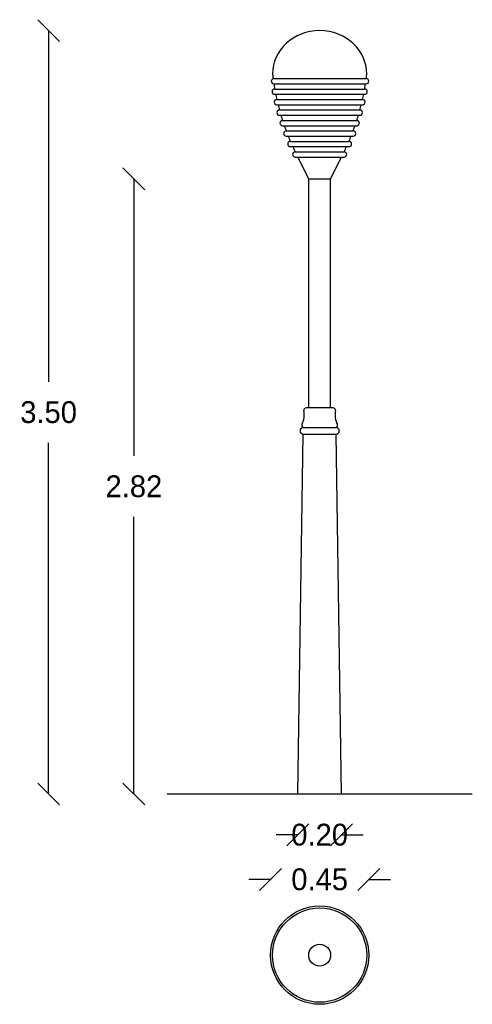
# Model space of a CAD drawing. Extents: x -3.92 to -1.84, y -7.26 to -2.75.
import ezdxf

# ---------------------------------------------------------------- set-up
doc = ezdxf.new("R2010")
doc.units = 0
doc.header["$LTSCALE"] = 0.5
doc.header["$MEASUREMENT"] = 0
doc.layers.get('0').update_dxf_attribs({"linetype": 'CONTINUOUS'})
doc.layers.get('DEFPOINTS').update_dxf_attribs({"linetype": 'CONTINUOUS'})
doc.dimstyles.get("Standard").update_dxf_attribs({"dimtxt": 0.18, "dimasz": 0.18, "dimexe": 0.18, "dimexo": 0.0625, "dimgap": 0.09, "dimtad": 0, "dimtih": 1, "dimtoh": 1, "dimdec": 4, "dimzin": 0, "dimdsep": 46, "dimtxsty": 'Standard', "dimcen": 0.09, "dimadec": 0, "dimazin": 0, "dimtfac": 1, "dimtdec": 4, "dimtofl": 0, "dimtmove": 0, "dimatfit": 3, "dimfxl": 0, "dimtolj": 1, "dimtzin": 0, "dimarcsym": 0})

# ---------------------------------------------------------------- blocks, each defined once
blk = doc.blocks.new('_OBLIQUE')
at = {"color": 0, "linetype": 'ByBlock'}
blk.add_line((-0.5, -0.5), (0.5, 0.5), dxfattribs=at)
blk = doc.blocks.new('*D1')
at = {"color": 0, "linetype": 'ByBlock'}
for p, q in [((-3.5228, -2.7987), (-3.5228, -4.4087)), ((-3.5228, -6.2987), (-3.5228, -4.6887))]:
    blk.add_line(p, q, dxfattribs=at)
at = {"layer": 'DEFPOINTS', "color": 0, "linetype": 'ByBlock'}
for p in [(-2.5404, -2.7987), (-3.5228, -6.2987), (-2.6404, -6.2987)]:
    blk.add_point(p, dxfattribs=at)
at = {"color": 0, "linetype": 'ByBlock', "xscale": 0.1, "yscale": 0.1, "zscale": 0.1}
for p, rotation in [((-3.5228, -2.7987), 90), ((-3.5228, -6.2987), 270)]:
    blk.add_blockref('_OBLIQUE', p, dxfattribs=dict(at, rotation=rotation))
at = {"color": 0, "linetype": 'ByBlock', "insert": (-3.5228, -4.5487), "char_height": 0.1, "attachment_point": 5}
blk.add_mtext('\\A1;3.50', dxfattribs=at)
blk = doc.blocks.new('*D4')
at = {"color": 0, "linetype": 'ByBlock'}
for p, q in [((-3.1315, -3.4787), (-3.1315, -4.7487)), ((-3.1315, -6.2987), (-3.1315, -5.0287))]:
    blk.add_line(p, q, dxfattribs=at)
at = {"layer": 'DEFPOINTS', "color": 0, "linetype": 'ByBlock'}
for p in [(-2.5904, -3.4787), (-3.1315, -6.2987), (-2.6404, -6.2987)]:
    blk.add_point(p, dxfattribs=at)
at = {"color": 0, "linetype": 'ByBlock', "xscale": 0.1, "yscale": 0.1, "zscale": 0.1}
for p, rotation in [((-3.1315, -3.4787), 90), ((-3.1315, -6.2987), 270)]:
    blk.add_blockref('_OBLIQUE', p, dxfattribs=dict(at, rotation=rotation))
at = {"color": 0, "linetype": 'ByBlock', "insert": (-3.1315, -4.8887), "char_height": 0.1, "attachment_point": 5}
blk.add_mtext('\\A1;2.82', dxfattribs=at)
blk = doc.blocks.new('*D3')
at = {"color": 0, "linetype": 'ByBlock'}
for p, q in [((-2.6404, -6.4861), (-2.7404, -6.4861)), ((-2.4404, -6.4861), (-2.3404, -6.4861))]:
    blk.add_line(p, q, dxfattribs=at)
at = {"layer": 'DEFPOINTS', "color": 0, "linetype": 'ByBlock'}
for p in [(-2.6404, -6.2987), (-2.4404, -6.2987), (-2.4404, -6.4861)]:
    blk.add_point(p, dxfattribs=at)
at = {"color": 0, "linetype": 'ByBlock', "xscale": 0.1, "yscale": 0.1, "zscale": 0.1}
blk.add_blockref('_OBLIQUE', (-2.6404, -6.4861), dxfattribs=at)
at = {"color": 0, "linetype": 'ByBlock', "xscale": 0.1, "yscale": 0.1, "zscale": 0.1, "rotation": 180}
blk.add_blockref('_OBLIQUE', (-2.4404, -6.4861), dxfattribs=at)
at = {"color": 0, "linetype": 'ByBlock', "insert": (-2.5404, -6.4861), "char_height": 0.1, "attachment_point": 5}
blk.add_mtext('\\A1;0.20', dxfattribs=at)
blk = doc.blocks.new('*D2')
at = {"color": 0, "linetype": 'ByBlock'}
for p, q in [((-2.7659, -6.4861), (-2.8659, -6.4861)), ((-2.3148, -6.4861), (-2.2148, -6.4861))]:
    blk.add_line(p, q, dxfattribs=at)
at = {"layer": 'DEFPOINTS', "color": 0, "linetype": 'ByBlock'}
for p in [(-2.3148, -6.4861), (-2.7659, -6.833), (-2.3148, -6.833)]:
    blk.add_point(p, dxfattribs=at)
at = {"color": 0, "linetype": 'ByBlock', "xscale": 0.1, "yscale": 0.1, "zscale": 0.1}
blk.add_blockref('_OBLIQUE', (-2.7659, -6.4861), dxfattribs=at)
at = {"color": 0, "linetype": 'ByBlock', "xscale": 0.1, "yscale": 0.1, "zscale": 0.1, "rotation": 180}
blk.add_blockref('_OBLIQUE', (-2.3148, -6.4861), dxfattribs=at)
at = {"color": 0, "linetype": 'ByBlock', "insert": (-2.5404, -6.4861), "char_height": 0.1, "attachment_point": 5}
blk.add_mtext('\\A1;0.45', dxfattribs=at)

msp = doc.modelspace()

# ---------------------------------------------------------------- linework, layer by layer
for p, q in [((-2.7505, -3.0187), (-2.3268, -3.0187)), ((-2.7505, -3.0427), (-2.3268, -3.0427)), ((-2.7465, -3.0667), (-2.3342, -3.0667)), ((-2.7465, -3.0907), (-2.3342, -3.0907)), ((-2.7369, -3.1147), (-2.3439, -3.1147)), ((-2.7369, -3.1387), (-2.3439, -3.1387)), ((-2.7249, -3.1627), (-2.3558, -3.1627)), ((-2.7249, -3.1867), (-2.3558, -3.1867)), ((-2.7106, -3.2107), (-2.3701, -3.2107)), ((-2.7106, -3.2347), (-2.3701, -3.2347)), ((-2.6939, -3.2587), (-2.3868, -3.2587)), ((-2.6939, -3.2827), (-2.3868, -3.2827)), ((-2.6746, -3.3067), (-2.4061, -3.3067)), ((-2.6746, -3.3307), (-2.4061, -3.3307)), ((-2.6525, -3.3547), (-2.4282, -3.3547)), ((-2.6525, -3.3787), (-2.4282, -3.3787)), ((-2.5904, -3.4787), (-2.6404, -3.3787)), ((-2.4904, -3.4787), (-2.4404, -3.3787)), ((-2.5904, -4.5287), (-2.5904, -3.4787)), ((-2.5904, -3.4787), (-2.4904, -3.4787)), ((-2.4904, -4.5287), (-2.4904, -3.4787)), ((-2.4781, -4.5287), (-2.6026, -4.5287)), ((-2.6404, -6.2987), (-2.6154, -4.6487)), ((-2.6154, -4.6187), (-2.4681, -4.6187)), ((-2.6154, -4.6487), (-2.4654, -4.6487)), ((-2.4404, -6.2987), (-2.4654, -4.6487)), ((-3.2404, -6.2987), (-1.8403, -6.2987))]:
    msp.add_line(p, q)
for radius in [0.2255, 0.2161, 0.05]:
    msp.add_circle((-2.5404, -7.0378), radius)
for centre, radius, start, end in [((-2.7505, -3.0307), 0.012, 90, 270), ((-1.6776, -2.8772), 1.0855, 186.3906, 187.5177), ((-3.4031, -2.8772), 1.0855, 352.508, 353.6094), ((-2.3268, -3.0307), 0.012, 270, 90), ((-2.7465, -3.0787), 0.012, 90, 270), ((-1.6776, -2.8772), 1.0855, 188.7716, 190.0557), ((-3.4031, -2.8772), 1.0855, 349.9443, 351.2284), ((-2.3342, -3.0787), 0.012, 270, 90), ((-2.7369, -3.1267), 0.012, 90, 270), ((-1.6776, -2.8772), 1.0855, 191.3449, 192.6399), ((-3.4031, -2.8772), 1.0855, 347.3601, 348.6551), ((-2.3439, -3.1267), 0.012, 270, 90), ((-1.6776, -2.8772), 1.0855, 193.9416, 195.2506), ((-3.4031, -2.8772), 1.0855, 344.7494, 346.0584), ((-2.7249, -3.1747), 0.012, 90, 270), ((-1.6776, -2.8772), 1.0855, 196.5678, 197.8941), ((-3.4031, -2.8772), 1.0855, 342.1059, 343.4322), ((-2.3558, -3.1747), 0.012, 270, 90), ((-2.7106, -3.2227), 0.012, 90, 270), ((-1.6776, -2.8772), 1.0855, 199.2304, 200.5776), ((-3.4031, -2.8772), 1.0855, 339.4224, 340.7696), ((-2.3701, -3.2227), 0.012, 270, 90), ((-2.6939, -3.2707), 0.012, 90, 270), ((-1.6776, -2.8772), 1.0855, 201.9369, 203.3092), ((-3.4031, -2.8772), 1.0855, 336.6908, 338.0631), ((-2.3868, -3.2707), 0.012, 270, 90), ((-2.6746, -3.3187), 0.012, 90, 270), ((-1.6776, -2.8772), 1.0855, 204.6959, 206.0982), ((-3.4031, -2.8772), 1.0855, 333.9018, 335.3041), ((-2.4061, -3.3187), 0.012, 270, 90), ((-2.6525, -3.3667), 0.012, 90, 270), ((-2.4282, -3.3667), 0.012, 270, 90), ((-2.7129, -4.5587), 0.102, 333.488, 10.2855), ((-2.6026, -4.5387), 0.01, 90, 190.2855), ((-2.4781, -4.5387), 0.01, 349.7145, 90), ((-2.3679, -4.5587), 0.102, 169.7145, 206.512), ((-2.6126, -4.6087), 0.01, 153.488, 270), ((-2.4681, -4.6087), 0.01, 270, 26.512), ((-2.6154, -4.6337), 0.015, 90, 270), ((-2.4654, -4.6337), 0.015, 270, 90)]:
    msp.add_arc(centre, radius, start, end)
msp.add_ellipse((-2.5404, -2.998), major_axis=(-0.2161, 0), ratio=0.92235, start_param=3.141593, end_param=6.283185)

# ---------------------------------------------------------------- dimensions: what is measured, and where the dimension line sits
for base, p1, picture, middle in [((-3.7837, -6.2987), (-2.8012, -2.7987), '*D1', (-3.7837, -4.5487)), ((-3.3924, -6.2987), (-2.8512, -3.4787), '*D4', (-3.3924, -4.8887))]:
    dim = msp.add_linear_dim(base=base, p1=p1, p2=(-2.9012, -6.2987), angle=90, dimstyle='Standard', override={"dimtxt": 0.1, "dimasz": 0.1, "dimdec": 2, "dimblk1": 'OBLIQUE', "dimblk2": 'OBLIQUE', "dimsah": 1, "dimse1": 1, "dimse2": 1, "dimtix": 1})
    dim.commit()
    dim.dimension.update_dxf_attribs({"geometry": picture, "text_midpoint": middle, "insert": (-0.2609, 0)})
dim = msp.add_linear_dim(base=(-2.4404, -6.4861), p1=(-2.6404, -6.2987), p2=(-2.4404, -6.2987), dimstyle='Standard', override={"dimtxt": 0.1, "dimasz": 0.1, "dimdec": 2, "dimblk1": 'OBLIQUE', "dimblk2": 'OBLIQUE', "dimsah": 1, "dimse1": 1, "dimse2": 1, "dimtix": 1})
dim.commit()
dim.dimension.update_dxf_attribs({"geometry": '*D3', "text_midpoint": (-2.5404, -6.4861)})
dim = msp.add_linear_dim(base=(-2.3148, -6.6908), p1=(-2.7659, -7.0378), p2=(-2.3148, -7.0378), dimstyle='Standard', override={"dimtxt": 0.1, "dimasz": 0.1, "dimdec": 2, "dimblk1": 'OBLIQUE', "dimblk2": 'OBLIQUE', "dimsah": 1, "dimse1": 1, "dimse2": 1, "dimtix": 1})
dim.commit()
dim.dimension.update_dxf_attribs({"geometry": '*D2', "text_midpoint": (-2.5404, -6.6908), "insert": (0, -0.2047)})

doc.saveas('drawing.dxf')
